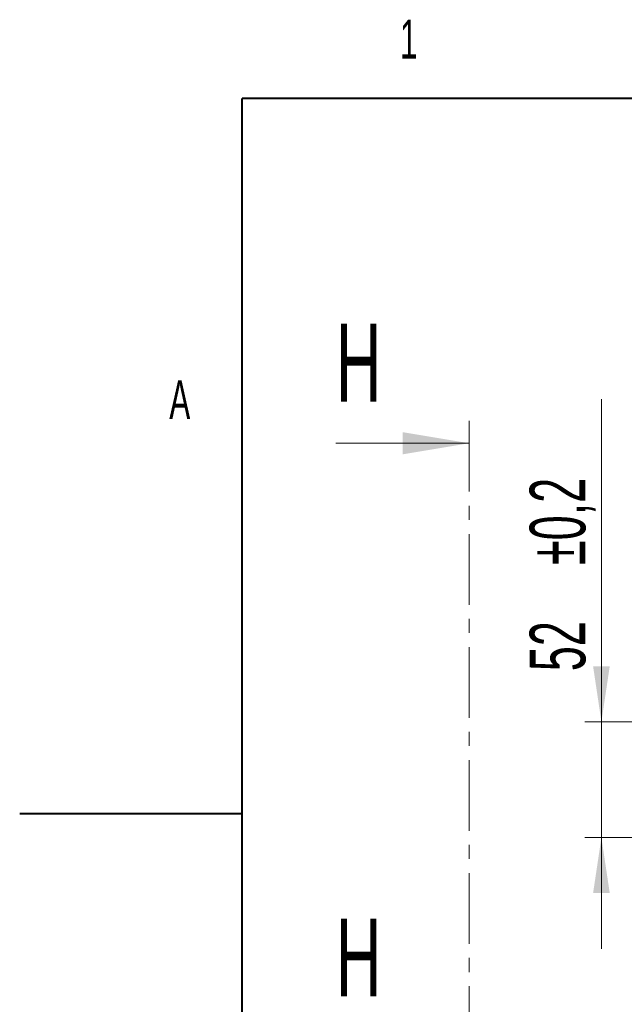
# Model space of a CAD drawing. Header units: millimetres. Extents: x 0 to 8410, y 0 to 5940.
# Tile 108 of 256: x 0 to 544, y 5026 to 5911. Entities that reach past the tile are written whole.
import ezdxf

# ---------------------------------------------------------------- set-up
doc = ezdxf.new("R2010")
doc.units = ezdxf.units.MM
doc.header["$LTSCALE"] = 10
doc.linetypes.add('CENTER', pattern=[10.16, 6.35, -1.27, 1.27, -1.27])
doc.styles.add('SLDTEXTSTYLE0', font='TXT', dxfattribs={"width": 0.605})
doc.dimstyles.new('SLDDIMSTYLE21', dxfattribs={"dimtxt": 50, "dimasz": 50, "dimexe": 0, "dimexo": 0.0625, "dimgap": 12.5, "dimtad": 1, "dimtoh": 1, "dimdec": 1, "dimlfac": 0.5, "dimrnd": 1e-09, "dimzin": 12, "dimdsep": 46, "dimtxsty": 'SLDTEXTSTYLE0', "dimsah": 1, "dimcen": 0.09, "dimadec": 0, "dimazin": 0, "dimtol": 1, "dimtp": 0.2, "dimtm": 0.2, "dimtfac": 1, "dimtdec": 1, "dimtofl": 0, "dimtmove": 0, "dimatfit": 3, "dimfxl": 1, "dimfrac": 2, "dimtolj": 1, "dimarcsym": 0})

# ---------------------------------------------------------------- blocks, each defined once
blk = doc.blocks.new('*D63')
at = {"color": 7, "linetype": 'Continuous', "lineweight": 0}
for p, q in [((523.14, 5279.85), (523.14, 5569.76)), ((1187.38, 5279.85), (508.14, 5279.85)), ((523.14, 5279.85), (523.14, 5175.85)), ((1187.38, 5175.85), (508.14, 5175.85)), ((523.14, 5175.85), (523.14, 5075.85))]:
    blk.add_line(p, q, dxfattribs=at)
for points in [[(523.14, 5279.85), (530.64, 5329.85), (515.64, 5329.85)], [(523.14, 5175.85), (515.64, 5125.85), (530.64, 5125.85)]]:
    blk.add_solid(points, dxfattribs=at)
at = {"color": 7, "linetype": 'Continuous', "lineweight": 0, "char_height": 50, "attachment_point": 1, "rotation": 90, "style": 'SLDTEXTSTYLE0'}
for s, insert in [('±0,2', (458.69, 5420.76)), ('52', (458.69, 5325.36))]:
    blk.add_mtext(s, dxfattribs=dict(at, insert=insert))

msp = doc.modelspace()

# ---------------------------------------------------------------- linework, layer by layer
at = {"color": 7, "linetype": 'Continuous', "lineweight": 40}
for p, q in [((200, 100), (200, 5840)), ((8310, 5840), (200, 5840)), ((0, 5197.5), (200, 5197.5))]:
    msp.add_line(p, q, dxfattribs=at)
at = {"color": 7, "linetype": 'CENTER', "lineweight": 0}
msp.add_line((404.30505, 5550.256308), (404.30505, 4975.610431), dxfattribs=at)
at = {"color": 7, "linetype": 'Continuous', "lineweight": 0}
msp.add_line((284.30505, 5530.256308), (404.30505, 5530.256308), dxfattribs=at)
msp.add_solid([(404.30505, 5530.256308), (344.30505, 5540.256308), (344.30505, 5520.256308)], dxfattribs=at)

# ---------------------------------------------------------------- texts
at = {"color": 7, "linetype": 'Continuous', "lineweight": 0, "char_height": 35, "attachment_point": 1, "style": 'SLDTEXTSTYLE0'}
for s, insert in [('1', (341.957149, 5910.986611)), ('A', (134.521849, 5586.930409))]:
    msp.add_mtext(s, dxfattribs=dict(at, insert=insert))
at = {"color": 7, "linetype": 'Continuous', "char_height": 70, "attachment_point": 1, "style": 'SLDTEXTSTYLE0'}
for insert in [(284.30505, 5637.605459), (284.30505, 5102.959583)]:
    msp.add_mtext('H', dxfattribs=dict(at, insert=insert))

# ---------------------------------------------------------------- dimensions: what is measured, and where the dimension line sits
at = {"color": 7, "linetype": 'Continuous', "lineweight": 0}
dim = msp.add_linear_dim(base=(523.140599, 5175.850007), p1=(1187.376596, 5279.850007), p2=(1187.376596, 5175.850007), angle=90, dimstyle='SLDDIMSTYLE21', dxfattribs=at)
dim.commit()
dim.dimension.update_dxf_attribs({"geometry": '*D63', "text_midpoint": (523.140599, 5439.622158), "dimtype": 160})

doc.saveas('drawing.dxf')
